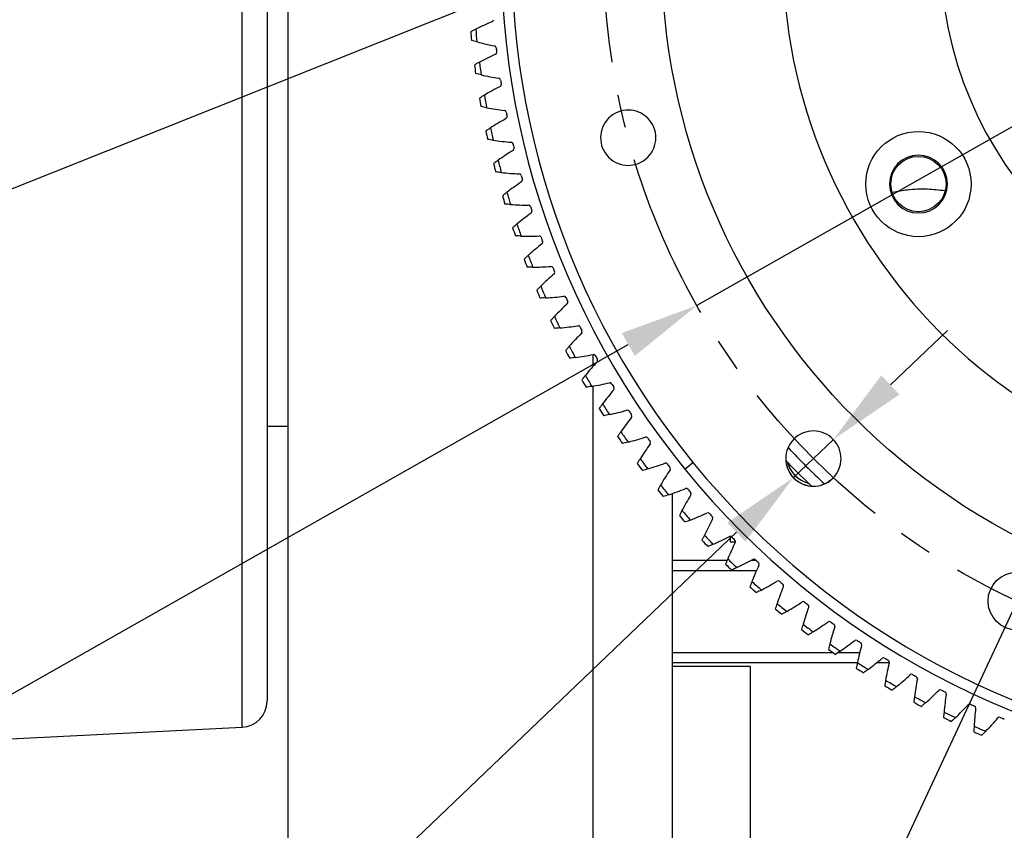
# Model space of a CAD drawing. Header units: millimetres. Extents: x 98673 to 101395, y 28002 to 29954.
# Tile 3 of 43: x 99190 to 99377, y 28510 to 28664. Entities that reach past the tile are written whole.
import ezdxf

# ---------------------------------------------------------------- set-up
doc = ezdxf.new("R2010")
doc.units = ezdxf.units.MM
doc.linetypes.add('CENTER', pattern=[50.8, 31.75, -6.35, 6.35, -6.35])
doc.layers.add('标注', color=3, linetype='Continuous', lineweight=25)
doc.layers.add('点划线', color=1, linetype='CENTER', lineweight=25)
doc.styles.get("Standard").update_dxf_attribs({"font": 'SimSun.ttf'})
doc.dimstyles.new('ISO-25', dxfattribs={"dimscale": 2.5, "dimtxt": 8, "dimasz": 6, "dimexe": 1, "dimexo": 0, "dimgap": 1.5, "dimtad": 1, "dimtoh": 1, "dimdsep": 46, "dimtxsty": 'Standard', "dimcen": 2.5, "dimclrd": 3, "dimclre": 3, "dimclrt": 3, "dimadec": 0, "dimazin": 0, "dimtfac": 1, "dimtmove": 0, "dimatfit": 3, "dimfxl": 0, "dimarcsym": 0})

# ---------------------------------------------------------------- blocks, each defined once
blk = doc.blocks.new('*D54')
at = {"layer": 'Defpoints', "color": 0, "lineweight": -3, "transparency": 16777216}
for p in [(99363.54, 28791.17), (99436.67, 28676.5), (99436.67, 28676.5), (99400.64, 28545.36), (99017.33, 28428.51)]:
    blk.add_point(p, dxfattribs=at)
at = {"layer": '标注', "color": 3, "lineweight": -2, "transparency": 16777216}
for p, q in [((99363.54, 28791.17), (99173.36, 29089.37)), ((99400.64, 28545.36), (99306.93, 28204.32))]:
    blk.add_line(p, q, dxfattribs=at)
blk.add_arc((99436.67, 28676.5), 487.19, 124.2921, 252.8713, dxfattribs=at)
at = {"layer": '标注', "color": 3, "lineweight": -3, "transparency": 16777216}
for points in [[(99160.81, 29081.09), (99163.56, 29076.92), (99174.71, 29087.26)], [(99293.89, 28213.33), (99292.49, 28208.52), (99307.59, 28206.73)]]:
    blk.add_solid(points, dxfattribs=at)
at = {"layer": '标注', "color": 3, "lineweight": -3, "transparency": 16777216, "insert": (98957.61, 28833.82), "char_height": 20, "width": 499.0274, "attachment_point": 5, "rotation": 71.8201}
blk.add_mtext('132°（机械限位）', dxfattribs=at)
blk = doc.blocks.new('*D55')
at = {"layer": 'Defpoints', "color": 0, "lineweight": -3, "transparency": 16777216}
for p in [(99363.54, 28791.17), (99436.67, 28676.5), (99436.67, 28676.5), (99379.2, 28553.24), (99051.67, 28503.67)]:
    blk.add_point(p, dxfattribs=at)
at = {"layer": '标注', "color": 3, "lineweight": -2, "transparency": 16777216}
for p, q in [((99363.54, 28791.17), (99208.41, 29034.42)), ((99379.2, 28553.24), (99257.26, 28291.76))]:
    blk.add_line(p, q, dxfattribs=at)
blk.add_arc((99436.67, 28676.5), 422.02, 124.5646, 242.9634, dxfattribs=at)
at = {"layer": '标注', "color": 3, "lineweight": -3, "transparency": 16777216}
for points in [[(99195.87, 29026.11), (99198.63, 29021.94), (99209.75, 29032.31)], [(99245.94, 28302.85), (99243.74, 28298.36), (99258.32, 28294.03)]]:
    blk.add_solid(points, dxfattribs=at)
at = {"layer": '标注', "color": 3, "lineweight": -3, "transparency": 16777216, "insert": (99017.76, 28807.24), "char_height": 20, "width": 601.6642, "attachment_point": 5, "rotation": 72.6677}
blk.add_mtext('122°（电子限位）', dxfattribs=at)
blk = doc.blocks.new('*D68')
at = {"layer": 'Defpoints', "color": 0, "lineweight": -3, "transparency": 16777216}
for p in [(99306.25, 28678.73), (99295.1, 28674.28)]:
    blk.add_point(p, dxfattribs=at)
at = {"layer": '标注', "color": 3, "lineweight": -2, "transparency": 16777216}
for p, q in [((99320.18, 28684.29), (99334.11, 28689.84)), ((99306.25, 28678.73), (99295.1, 28674.28)), ((98924.36, 28526.33), (99281.17, 28668.72)), ((98809.21, 28526.33), (98924.36, 28526.33))]:
    blk.add_line(p, q, dxfattribs=at)
at = {"layer": '标注', "color": 3, "lineweight": -3, "transparency": 16777216}
for points in [[(99319.25, 28686.61), (99321.1, 28681.96), (99306.25, 28678.73)], [(99280.24, 28671.04), (99282.1, 28666.4), (99295.1, 28674.28)]]:
    blk.add_solid(points, dxfattribs=at)
at = {"layer": '标注', "color": 3, "lineweight": -3, "transparency": 16777216, "insert": (98864.91, 28559.81), "char_height": 20, "attachment_point": 5}
blk.add_mtext('2-∅12\\P定位销孔', dxfattribs=at)
blk = doc.blocks.new('*D69')
at = {"layer": 'Defpoints', "color": 0, "lineweight": -3, "transparency": 16777216}
for p in [(99554.97, 28743.59), (99318.37, 28609.41)]:
    blk.add_point(p, dxfattribs=at)
at = {"layer": '标注', "color": 3, "lineweight": -2, "transparency": 16777216}
for p, q in [((99568.02, 28750.99), (99581.07, 28758.39)), ((99554.97, 28743.59), (99318.37, 28609.41)), ((98961.87, 28407.24), (99305.32, 28602.01)), ((98819.46, 28407.24), (98961.87, 28407.24))]:
    blk.add_line(p, q, dxfattribs=at)
at = {"layer": '标注', "color": 3, "lineweight": -3, "transparency": 16777216}
for points in [[(99566.79, 28753.16), (99569.25, 28748.82), (99554.97, 28743.59)], [(99304.09, 28604.19), (99306.56, 28599.84), (99318.37, 28609.41)]]:
    blk.add_solid(points, dxfattribs=at)
at = {"layer": '标注', "color": 3, "lineweight": -3, "transparency": 16777216, "insert": (98888.79, 28440.89), "char_height": 20, "width": 147.8801, "attachment_point": 5}
blk.add_mtext('∅272\\P安装分布圆', dxfattribs=at)
blk = doc.blocks.new('*D70')
at = {"layer": 'Defpoints', "color": 0, "lineweight": -3, "transparency": 16777216}
for p in [(99344.3, 28583.96), (99336.71, 28576.71)]:
    blk.add_point(p, dxfattribs=at)
at = {"layer": '标注', "color": 3, "lineweight": -2, "transparency": 16777216}
for p, q in [((99355.14, 28594.33), (99365.98, 28604.7)), ((99344.3, 28583.96), (99336.71, 28576.71)), ((99029, 28282.44), (99325.87, 28566.34)), ((98884.81, 28282.44), (99029, 28282.44))]:
    blk.add_line(p, q, dxfattribs=at)
blk.add_arc((99340.51, 28580.33), 5.25, 196.437, 309.1388, dxfattribs=at)
at = {"layer": '标注', "color": 3, "lineweight": -3, "transparency": 16777216}
for points in [[(99353.41, 28596.14), (99356.87, 28592.52), (99344.3, 28583.96)], [(99324.14, 28568.15), (99327.6, 28564.53), (99336.71, 28576.71)]]:
    blk.add_solid(points, dxfattribs=at)
at = {"layer": '标注', "color": 3, "lineweight": -3, "transparency": 16777216, "insert": (98955.03, 28316.04), "char_height": 20, "width": 564.0835, "attachment_point": 5}
blk.add_mtext('12-M12*30\\P车体安装孔', dxfattribs=at)
blk = doc.blocks.new('*D71')
at = {"layer": 'Defpoints', "color": 0, "lineweight": -3, "transparency": 16777216}
for p in [(99552.28, 29038.49), (99321.06, 28314.52)]:
    blk.add_point(p, dxfattribs=at)
at = {"layer": '标注', "color": 3, "lineweight": -2, "transparency": 16777216}
for p, q in [((99568.07, 29087.9), (99556.85, 29052.78)), ((99680.87, 29087.9), (99568.07, 29087.9)), ((99321.06, 28314.52), (99552.28, 29038.49)), ((99316.5, 28300.23), (99311.93, 28285.94))]:
    blk.add_line(p, q, dxfattribs=at)
at = {"layer": '标注', "color": 3, "lineweight": -3, "transparency": 16777216}
for points in [[(99554.47, 29053.54), (99559.23, 29052.02), (99552.28, 29038.49)], [(99314.12, 28300.99), (99318.88, 28299.47), (99321.06, 28314.52)]]:
    blk.add_solid(points, dxfattribs=at)
at = {"layer": '标注', "color": 3, "lineweight": -3, "transparency": 16777216, "insert": (99626.34, 29121.56), "char_height": 20, "width": 450.2726, "attachment_point": 5}
blk.add_mtext('∅760\\P回转直径', dxfattribs=at)

msp = doc.modelspace()

# ---------------------------------------------------------------- linework, layer by layer
at = {"color": 7, "linetype": 'Continuous', "lineweight": 25}
for p, q in [((99231.922, 28529.264), (99231.922, 28823.739)), ((99236.673, 28818.745), (99236.673, 28534.258)), ((99240.673, 28497.127), (99240.673, 28759.001)), ((99298.673, 28597.91), (99298.673, 28600.105)), ((99298.673, 28499.001), (99298.673, 28594.103)), ((99236.673, 28586.501), (99240.673, 28586.501)), ((99316.064, 28578.35), (99317.615, 28579.612)), ((99313.673, 28573.674), (99313.673, 28470.563)), ((99324.673, 28565.532), (99324.673, 28564.501)), ((99324.673, 28564.501), (99325.706, 28564.501)), ((99313.673, 28561.001), (99324.101, 28561.001)), ((99328.669, 28561.001), (99329.593, 28561.001)), ((99329.665, 28559.001), (99313.673, 28559.001)), ((99313.673, 28543.501), (99344.18, 28543.501)), ((99345.267, 28543.501), (99349.311, 28543.501)), ((99348.847, 28541.501), (99313.673, 28541.501)), ((99313.673, 28540.874), (99328.473, 28540.874)), ((99328.473, 28540.874), (99328.473, 28502.874)), ((99354.896, 28541.501), (99352.488, 28541.501)), ((99176.673, 28526.501), (99231.922, 28529.264))]:
    msp.add_line(p, q, dxfattribs=at)
at = {"color": 7, "linetype": 'Continuous', "lineweight": 25, "flags": 128}
msp.add_lwpolyline([(99340.147, 28575.097), (99336.741, 28578.452), (99335.269, 28579.976)], dxfattribs=at)
at = {"color": 7, "linetype": 'Continuous', "lineweight": 25}
for centre, radius in [((99436.673, 28676.501), 125), ((99436.673, 28676.501), 125), ((99360.463, 28632.501), 10), ((99360.463, 28632.501), 5.25)]:
    msp.add_circle(centre, radius, dxfattribs=at)
at = {"color": 1, "linetype": 'Continuous', "lineweight": 25}
msp.add_circle((99379.197, 28553.244), 5.5, dxfattribs=at)
at = {"color": 7, "linetype": 'Continuous', "lineweight": 25}
for centre, radius, start, end in [((99436.673, 28676.501), 155.5, 39.13883, 219.13883), ((99436.673, 28676.501), 153.5, 39.13883, 219.13883), ((99436.673, 28676.501), 155.5, 219.13883, 39.13883), ((99436.673, 28676.501), 153.5, 219.13883, 39.13883), ((99436.673, 28676.501), 102, 180, 360), ((99436.673, 28676.501), 72, 180, 360), ((99279.293, 28663.699), 0.4, 292.43536, 4.65061), ((99301.255, 28611.157), 56.551, 112.68606, 116.14647), ((99436.673, 28676.501), 161, 185.19584, 186.05416), ((99436.673, 28676.501), 162, 185.33496, 185.91504), ((99291.108, 28714.171), 56.551, 255.10353, 258.56394), ((99279.819, 28658.355), 0.4, 6.59939, 78.81464), ((99436.673, 28676.501), 157.5, 186.59939, 186.90061), ((99303.924, 28605.891), 56.551, 114.93606, 118.39647), ((99279.917, 28657.53), 0.4, 294.68536, 6.90061), ((99436.673, 28676.501), 162, 187.58496, 188.16504), ((99436.673, 28676.501), 161, 187.44584, 188.30416), ((99289.742, 28708.428), 56.551, 257.35353, 260.81394), ((99280.652, 28652.21), 0.4, 8.84939, 81.06464), ((99436.673, 28676.501), 157.5, 188.84939, 189.15061), ((99306.799, 28600.734), 56.551, 117.18606, 120.64647), ((99280.782, 28651.391), 0.4, 296.93536, 9.15061), ((99436.673, 28676.501), 162, 189.83496, 190.41504), ((99436.673, 28676.501), 161, 189.69584, 190.55416), ((99288.602, 28702.635), 56.551, 259.60353, 263.06394), ((99305.307, 28641.302), 5.25, 309.13883, 129.13883), ((99309.874, 28595.693), 56.551, 119.43606, 122.89647), ((99281.726, 28646.104), 0.4, 11.09939, 83.31464), ((99281.888, 28645.29), 0.4, 299.18536, 11.40061), ((99436.673, 28676.501), 157.5, 191.09939, 191.40061), ((99305.307, 28641.302), 5.25, 129.13883, 309.13883), ((99436.673, 28676.501), 161, 191.94584, 192.80416), ((99436.673, 28676.501), 162, 192.08496, 192.66504), ((99287.69, 28696.801), 56.551, 261.85353, 265.31394), ((99283.039, 28640.044), 0.4, 13.34939, 85.56464), ((99436.673, 28676.501), 157.5, 193.34939, 193.65061), ((99283.233, 28639.237), 0.4, 301.43536, 13.65061), ((99313.144, 28590.777), 56.551, 121.68606, 125.14647), ((99360.463, 28632.501), 5.5, 360, 180), ((99436.673, 28676.501), 162, 194.33496, 194.91504), ((99436.673, 28676.501), 161, 194.19584, 195.05416), ((99287.008, 28690.936), 56.551, 264.10353, 267.56394), ((99284.589, 28634.041), 0.4, 15.59939, 87.81464), ((99436.673, 28676.501), 157.5, 195.59939, 195.90061), ((99316.605, 28585.994), 56.551, 123.93606, 127.39647), ((99284.814, 28633.242), 0.4, 303.68536, 15.90061), ((99360.463, 28632.501), 5.5, 180, 360), ((99436.673, 28676.501), 162, 196.58496, 197.16504), ((99436.673, 28676.501), 161, 196.44584, 197.30416), ((99286.556, 28685.049), 56.551, 266.35353, 269.81394), ((99286.373, 28628.103), 0.4, 17.84939, 90.06464), ((99436.673, 28676.501), 157.5, 197.84939, 198.15061), ((99320.25, 28581.35), 56.551, 126.18606, 129.64647), ((99286.63, 28627.313), 0.4, 305.93536, 18.15061), ((99436.673, 28676.501), 162, 198.83496, 199.41504), ((99436.673, 28676.501), 161, 198.69584, 199.55416), ((99286.337, 28679.149), 56.551, 268.60353, 272.06394), ((99288.389, 28622.239), 0.4, 20.09939, 92.31464), ((99436.673, 28676.501), 157.5, 200.09939, 200.40061), ((99324.076, 28576.852), 56.551, 128.43606, 131.89647), ((99288.677, 28621.46), 0.4, 308.18536, 20.40061), ((99436.673, 28676.501), 161, 200.94584, 201.80416), ((99436.673, 28676.501), 162, 201.08496, 201.66504), ((99286.348, 28673.245), 56.551, 270.85353, 274.31394), ((99290.634, 28616.459), 0.4, 22.34939, 94.56464), ((99436.673, 28676.501), 157.5, 202.34939, 202.65061), ((99328.075, 28572.509), 56.551, 130.68606, 134.14647), ((99290.952, 28615.692), 0.4, 310.43536, 22.65061), ((99436.673, 28676.501), 161, 203.19584, 204.05416), ((99436.673, 28676.501), 162, 203.33496, 203.91504), ((99286.592, 28667.346), 56.551, 273.10353, 276.56394), ((99293.104, 28610.772), 0.4, 24.59939, 96.81464), ((99332.241, 28568.325), 56.551, 132.93606, 136.39647), ((99436.673, 28676.501), 157.5, 204.59939, 204.90061), ((99293.451, 28610.018), 0.4, 312.68536, 24.90061), ((99436.673, 28676.501), 161, 205.44584, 206.30416), ((99436.673, 28676.501), 162, 205.58496, 206.16504), ((99287.067, 28661.461), 56.551, 275.35353, 278.81394), ((99295.795, 28605.186), 0.4, 26.84939, 99.06464), ((99336.569, 28564.309), 56.551, 135.18606, 138.64647), ((99436.673, 28676.501), 157.5, 206.84939, 207.15061), ((99296.172, 28604.447), 0.4, 314.93536, 27.15061), ((99436.673, 28676.501), 161, 207.69584, 208.55416), ((99436.673, 28676.501), 162, 207.83496, 208.41504), ((99287.773, 28655.599), 56.551, 277.60353, 281.06394), ((99298.703, 28599.711), 0.4, 29.09939, 101.31464), ((99436.673, 28676.501), 157.5, 209.09939, 209.40061), ((99341.051, 28560.465), 56.551, 137.43606, 140.89647), ((99299.109, 28598.986), 0.4, 317.18536, 29.40061), ((99436.673, 28676.501), 161, 209.94584, 210.80416), ((99436.673, 28676.501), 162, 210.08496, 210.66504), ((99288.709, 28649.769), 56.551, 279.85353, 283.31394), ((99301.825, 28594.353), 0.4, 31.34939, 103.56464), ((99436.673, 28676.501), 157.5, 211.34939, 211.65061), ((99345.68, 28556.801), 56.551, 139.68606, 143.14647), ((99302.258, 28593.645), 0.4, 319.43536, 31.65061), ((99436.673, 28676.501), 161, 212.19584, 213.05416), ((99436.673, 28676.501), 162, 212.33496, 212.91504), ((99289.872, 28643.981), 56.551, 282.10353, 285.56394), ((99305.154, 28589.122), 0.4, 33.59939, 105.81464), ((99436.673, 28676.501), 157.5, 213.59939, 213.90061), ((99305.615, 28588.432), 0.4, 321.68536, 33.90061), ((99350.45, 28553.32), 56.551, 141.93606, 145.39647), ((99436.673, 28676.501), 161, 214.44584, 215.30416), ((99340.506, 28580.335), 5.25, 309.13883, 129.13883), ((99436.673, 28676.501), 162, 214.58496, 215.16504), ((99291.262, 28638.243), 56.551, 284.35353, 287.81394), ((99355.352, 28550.03), 56.551, 144.18606, 147.64647), ((99308.685, 28584.026), 0.4, 35.84939, 108.06464), ((99436.673, 28676.501), 157.5, 215.84939, 216.15061), ((99309.173, 28583.355), 0.4, 323.93536, 36.15061), ((99340.506, 28580.335), 5.25, 129.13883, 309.13883), ((99436.673, 28676.501), 138, 222.96976, 227.03024), ((99436.673, 28676.501), 162, 216.83496, 217.41504), ((99436.673, 28676.501), 161, 216.69584, 217.55416), ((99292.876, 28632.563), 56.551, 286.60353, 290.06394), ((99312.415, 28579.073), 0.4, 38.09939, 110.31464), ((99436.673, 28676.501), 157.5, 218.09939, 218.40061), ((99340.895, 28581.011), 5.5, 194.1183, 255.71001), ((99340.921, 28581.009), 5.5, 194.49266, 255.35201), ((99360.38, 28546.935), 56.551, 146.43606, 149.89647), ((99312.929, 28578.421), 0.4, 326.18536, 38.40061), ((99436.673, 28676.501), 162, 219.08496, 219.66504), ((99436.673, 28676.501), 161, 218.94584, 219.80416), ((99294.712, 28626.952), 56.551, 288.85353, 292.31394), ((99316.336, 28574.27), 0.4, 40.34939, 112.56464), ((99436.673, 28676.501), 157.5, 220.34939, 220.65061), ((99316.875, 28573.638), 0.4, 328.43536, 40.65061), ((99365.526, 28544.04), 56.551, 148.68606, 152.14647), ((99436.673, 28676.501), 161, 221.19584, 222.05416), ((99296.767, 28621.417), 56.551, 291.10353, 294.56394), ((99320.442, 28569.624), 0.4, 42.59939, 114.81464), ((99436.673, 28676.501), 157.5, 222.59939, 222.90061), ((99436.673, 28676.501), 162, 221.33496, 221.91504), ((99370.781, 28541.349), 56.551, 150.93606, 154.39647), ((99321.005, 28569.014), 0.4, 330.68536, 42.90061), ((99436.673, 28676.501), 162, 223.58496, 224.16504), ((99436.673, 28676.501), 161, 223.44584, 224.30416), ((99299.037, 28615.966), 56.551, 293.35353, 296.81394), ((99376.138, 28538.866), 56.551, 153.18606, 156.64647), ((99324.728, 28565.143), 0.4, 44.84939, 117.06464), ((99436.673, 28676.501), 157.5, 224.84939, 225.15061), ((99325.314, 28564.556), 0.4, 332.93536, 45.15061), ((99436.673, 28676.501), 161, 225.69584, 226.55416), ((99301.52, 28610.61), 56.551, 295.60353, 299.06394), ((99329.186, 28560.834), 0.4, 47.09939, 119.31464), ((99436.673, 28676.501), 157.5, 227.09939, 227.40061), ((99329.795, 28560.271), 0.4, 335.18536, 47.40061), ((99436.673, 28676.501), 162, 225.83496, 226.41504), ((99381.588, 28536.596), 56.551, 155.43606, 158.89647), ((99436.673, 28676.501), 161, 227.94584, 228.80416), ((99304.211, 28605.354), 56.551, 297.85353, 301.31394), ((99333.81, 28556.703), 0.4, 49.34939, 121.56464), ((99436.673, 28676.501), 157.5, 229.34939, 229.65061), ((99436.673, 28676.501), 162, 228.08496, 228.66504), ((99387.123, 28534.541), 56.551, 157.68606, 161.14647), ((99334.441, 28556.164), 0.4, 337.43536, 49.65061), ((99307.107, 28600.209), 56.551, 300.10353, 303.56394), ((99338.592, 28552.757), 0.4, 51.59939, 123.81464), ((99436.673, 28676.501), 157.5, 231.59939, 231.90061), ((99436.673, 28676.501), 162, 230.33496, 230.91504), ((99436.673, 28676.501), 161, 230.19584, 231.05416), ((99392.735, 28532.705), 56.551, 159.93606, 163.39647), ((99339.244, 28552.243), 0.4, 339.68536, 51.90061), ((99310.202, 28595.181), 56.551, 302.35353, 305.81394), ((99343.526, 28549.002), 0.4, 53.84939, 126.06464), ((99436.673, 28676.501), 157.5, 233.84939, 234.15061), ((99436.673, 28676.501), 162, 232.58496, 233.16504), ((99436.673, 28676.501), 161, 232.44584, 233.30416), ((99398.414, 28531.091), 56.551, 162.18606, 165.64647), ((99344.198, 28548.514), 0.4, 341.93536, 54.15061), ((99313.492, 28590.278), 56.551, 304.60353, 308.06394), ((99348.603, 28545.443), 0.4, 56.09939, 128.31464), ((99436.673, 28676.501), 157.5, 236.09939, 236.40061), ((99436.673, 28676.501), 162, 234.83496, 235.41504), ((99436.673, 28676.501), 161, 234.69584, 235.55416), ((99404.152, 28529.701), 56.551, 164.43606, 167.89647), ((99349.294, 28544.982), 0.4, 344.18536, 56.40061), ((99316.972, 28585.509), 56.551, 306.85353, 310.31394), ((99353.817, 28542.087), 0.4, 58.34939, 130.56464), ((99436.673, 28676.501), 157.5, 238.34939, 238.65061), ((99354.524, 28541.653), 0.4, 346.43536, 58.65061), ((99436.673, 28676.501), 162, 237.08496, 237.66504), ((99436.673, 28676.501), 161, 236.94584, 237.80416), ((99409.941, 28528.537), 56.551, 166.68606, 170.14647), ((99436.673, 28676.501), 161, 239.19584, 240.05416), ((99320.637, 28580.879), 56.551, 309.10353, 312.56394), ((99359.158, 28538.938), 0.4, 60.59939, 132.81464), ((99436.673, 28676.501), 157.5, 240.59939, 240.90061), ((99415.77, 28527.602), 56.551, 168.93606, 172.39647), ((99359.882, 28538.532), 0.4, 348.68536, 60.90061), ((99436.673, 28676.501), 162, 239.33496, 239.91504), ((99324.48, 28576.397), 56.551, 311.35353, 314.81394), ((99364.618, 28536), 0.4, 62.84939, 135.06464), ((99436.673, 28676.501), 157.5, 242.84939, 243.15061), ((99436.673, 28676.501), 161, 241.44584, 242.30416), ((99421.632, 28526.896), 56.551, 171.18606, 174.64647), ((99365.358, 28535.624), 0.4, 350.93536, 63.15061), ((99231.673, 28534.258), 5, 272.86241, 360), ((99436.673, 28676.501), 162, 241.58496, 242.16504), ((99328.497, 28572.07), 56.551, 313.60353, 317.06394), ((99370.19, 28533.28), 0.4, 65.09939, 137.31464), ((99436.673, 28676.501), 157.5, 245.09939, 245.40061), ((99427.517, 28526.421), 56.551, 173.43606, 176.89647), ((99370.944, 28532.932), 0.4, 353.18536, 65.40061), ((99436.673, 28676.501), 162, 243.83496, 244.41504), ((99436.673, 28676.501), 161, 243.69584, 244.55416), ((99332.68, 28567.904), 56.551, 315.85353, 319.31394), ((99375.864, 28530.78), 0.4, 67.34939, 139.56464), ((99436.673, 28676.501), 157.5, 247.34939, 247.65061), ((99436.673, 28676.501), 161, 245.94584, 246.80416), ((99436.673, 28676.501), 162, 246.08496, 246.66504)]:
    msp.add_arc(centre, radius, start, end, dxfattribs=at)
for points, knots in [([(99276.334, 28661.921), (99276.175, 28661.843), (99275.855, 28661.684), (99275.536, 28661.521), (99275.375, 28661.439)], [0, 0, 0, 0, 0.4954562, 1, 1, 1, 1]), ([(99277.03, 28655.638), (99276.875, 28655.553), (99276.56, 28655.382), (99276.248, 28655.207), (99276.09, 28655.118)], [0, 0, 0, 0, 0.4954567, 1, 1, 1, 1]), ([(99277.973, 28649.386), (99277.82, 28649.295), (99277.513, 28649.112), (99277.208, 28648.925), (99277.054, 28648.83)], [0, 0, 0, 0, 0.4954562, 1, 1, 1, 1]), ([(99279.159, 28643.177), (99279.011, 28643.08), (99278.711, 28642.885), (99278.413, 28642.685), (99278.263, 28642.585)], [0, 0, 0, 0, 0.4954562, 1, 1, 1, 1]), ([(99280.589, 28637.018), (99280.445, 28636.916), (99280.153, 28636.709), (99279.863, 28636.498), (99279.717, 28636.392)], [0, 0, 0, 0, 0.4954567, 1, 1, 1, 1]), ([(99282.26, 28630.921), (99282.119, 28630.813), (99281.836, 28630.595), (99281.554, 28630.373), (99281.412, 28630.261)], [0, 0, 0, 0, 0.4954567, 1, 1, 1, 1]), ([(99365.497, 28631.211), (99364.383, 28631.333), (99362.015, 28631.592), (99358.665, 28631.476), (99356.489, 28631.072), (99355.553, 28630.898)], [0, 0, 0, 0, 0.3361425, 0.7145156, 1, 1, 1, 1]), ([(99284.168, 28624.894), (99284.032, 28624.78), (99283.757, 28624.552), (99283.485, 28624.318), (99283.347, 28624.201)], [0, 0, 0, 0, 0.49545669, 1, 1, 1, 1]), ([(99286.312, 28618.946), (99286.18, 28618.828), (99285.915, 28618.588), (99285.652, 28618.345), (99285.519, 28618.222)], [0, 0, 0, 0, 0.4954567, 1, 1, 1, 1]), ([(99288.687, 28613.088), (99288.561, 28612.964), (99288.304, 28612.714), (99288.051, 28612.46), (99287.924, 28612.332)], [0, 0, 0, 0, 0.4954562, 1, 1, 1, 1]), ([(99291.291, 28607.327), (99291.169, 28607.198), (99290.923, 28606.938), (99290.68, 28606.675), (99290.558, 28606.542)], [0, 0, 0, 0, 0.49545618, 1, 1, 1, 1]), ([(99294.119, 28601.672), (99294.002, 28601.539), (99293.767, 28601.27), (99293.534, 28600.997), (99293.417, 28600.859)], [0, 0, 0, 0, 0.4954562, 1, 1, 1, 1]), ([(99297.167, 28596.133), (99297.055, 28595.995), (99296.83, 28595.717), (99296.609, 28595.436), (99296.497, 28595.293)], [0, 0, 0, 0, 0.4954567, 1, 1, 1, 1]), ([(99300.429, 28590.718), (99300.324, 28590.576), (99300.11, 28590.289), (99299.899, 28589.999), (99299.793, 28589.853)], [0, 0, 0, 0, 0.4954567, 1, 1, 1, 1]), ([(99303.902, 28585.435), (99303.802, 28585.289), (99303.6, 28584.995), (99303.401, 28584.696), (99303.301, 28584.546)], [0, 0, 0, 0, 0.4954567, 1, 1, 1, 1]), ([(99307.58, 28580.293), (99307.485, 28580.143), (99307.295, 28579.841), (99307.108, 28579.535), (99307.014, 28579.38)], [0, 0, 0, 0, 0.4954562, 1, 1, 1, 1]), ([(99311.457, 28575.299), (99311.368, 28575.146), (99311.189, 28574.836), (99311.015, 28574.523), (99310.926, 28574.365)], [0, 0, 0, 0, 0.4954567, 1, 1, 1, 1]), ([(99315.526, 28570.461), (99315.444, 28570.304), (99315.278, 28569.988), (99315.115, 28569.668), (99315.033, 28569.507)], [0, 0, 0, 0, 0.4954567, 1, 1, 1, 1]), ([(99319.783, 28565.787), (99319.707, 28565.627), (99319.553, 28565.304), (99319.403, 28564.978), (99319.328, 28564.814)], [0, 0, 0, 0, 0.4954567, 1, 1, 1, 1]), ([(99324.22, 28561.283), (99324.15, 28561.12), (99324.009, 28560.792), (99323.872, 28560.46), (99323.803, 28560.293)], [0, 0, 0, 0, 0.4954567, 1, 1, 1, 1]), ([(99328.83, 28556.957), (99328.766, 28556.792), (99328.638, 28556.458), (99328.515, 28556.121), (99328.452, 28555.951)], [0, 0, 0, 0, 0.4954562, 1, 1, 1, 1]), ([(99333.606, 28552.815), (99333.549, 28552.647), (99333.435, 28552.309), (99333.324, 28551.968), (99333.268, 28551.796)], [0, 0, 0, 0, 0.49545618, 1, 1, 1, 1]), ([(99338.542, 28548.864), (99338.491, 28548.694), (99338.39, 28548.351), (99338.293, 28548.006), (99338.244, 28547.832)], [0, 0, 0, 0, 0.49545618, 1, 1, 1, 1]), ([(99343.628, 28545.11), (99343.585, 28544.938), (99343.497, 28544.592), (99343.414, 28544.243), (99343.372, 28544.067)], [0, 0, 0, 0, 0.4954567, 1, 1, 1, 1]), ([(99348.858, 28541.558), (99348.822, 28541.385), (99348.747, 28541.035), (99348.678, 28540.684), (99348.643, 28540.506)], [0, 0, 0, 0, 0.4954562, 1, 1, 1, 1]), ([(99354.224, 28538.215), (99354.194, 28538.04), (99354.134, 28537.688), (99354.078, 28537.334), (99354.05, 28537.155)], [0, 0, 0, 0, 0.4954567, 1, 1, 1, 1]), ([(99359.717, 28535.085), (99359.693, 28534.909), (99359.647, 28534.554), (99359.605, 28534.198), (99359.584, 28534.019)], [0, 0, 0, 0, 0.4954562, 1, 1, 1, 1]), ([(99365.328, 28532.172), (99365.312, 28531.996), (99365.279, 28531.64), (99365.252, 28531.282), (99365.238, 28531.102)], [0, 0, 0, 0, 0.4954562, 1, 1, 1, 1]), ([(99371.049, 28529.483), (99371.04, 28529.306), (99371.022, 28528.948), (99371.008, 28528.59), (99371.001, 28528.41)], [0, 0, 0, 0, 0.4954562, 1, 1, 1, 1])]:
    msp.add_open_spline(points, degree=3, knots=knots, dxfattribs=at)
for points in [[(99276.571, 28659.521), (99276.225, 28659.613), (99275.88, 28659.708), (99275.535, 28659.807)], [(99277.361, 28653.249), (99277.011, 28653.327), (99276.663, 28653.409), (99276.315, 28653.494)], [(99278.397, 28647.012), (99278.044, 28647.077), (99277.693, 28647.144), (99277.342, 28647.216)], [(99279.676, 28640.821), (99279.322, 28640.871), (99278.968, 28640.926), (99278.615, 28640.983)], [(99281.198, 28634.685), (99280.842, 28634.721), (99280.486, 28634.762), (99280.131, 28634.805)], [(99282.96, 28628.613), (99282.602, 28628.636), (99282.245, 28628.662), (99281.889, 28628.691)], [(99284.958, 28622.615), (99284.6, 28622.624), (99284.243, 28622.636), (99283.885, 28622.651)], [(99287.191, 28616.7), (99286.833, 28616.695), (99286.475, 28616.693), (99286.117, 28616.695)], [(99289.654, 28610.878), (99289.296, 28610.858), (99288.939, 28610.842), (99288.581, 28610.83)], [(99292.344, 28605.157), (99291.987, 28605.123), (99291.63, 28605.093), (99291.273, 28605.066)], [(99295.256, 28599.545), (99294.901, 28599.498), (99294.546, 28599.454), (99294.19, 28599.413)], [(99298.386, 28594.053), (99298.033, 28593.991), (99297.68, 28593.933), (99297.326, 28593.879)], [(99301.73, 28588.687), (99301.38, 28588.612), (99301.029, 28588.54), (99300.677, 28588.472)], [(99305.281, 28583.457), (99304.935, 28583.368), (99304.587, 28583.283), (99304.238, 28583.2)], [(99309.036, 28578.37), (99308.692, 28578.268), (99308.348, 28578.169), (99308.003, 28578.073)], [(99312.987, 28573.435), (99312.648, 28573.319), (99312.308, 28573.207), (99311.967, 28573.097)], [(99317.128, 28568.658), (99316.794, 28568.529), (99316.459, 28568.404), (99316.123, 28568.281)], [(99321.454, 28564.048), (99321.126, 28563.906), (99320.796, 28563.767), (99320.464, 28563.632)], [(99325.958, 28559.611), (99325.635, 28559.457), (99325.311, 28559.305), (99324.985, 28559.157)], [(99330.633, 28555.355), (99330.316, 28555.188), (99329.998, 28555.023), (99329.678, 28554.862)], [(99335.471, 28551.285), (99335.161, 28551.106), (99334.849, 28550.929), (99334.536, 28550.755)], [(99340.465, 28547.409), (99340.162, 28547.217), (99339.858, 28547.028), (99339.552, 28546.842)], [(99345.607, 28543.731), (99345.312, 28543.528), (99345.015, 28543.327), (99344.717, 28543.129)], [(99350.89, 28540.258), (99350.603, 28540.043), (99350.315, 28539.831), (99350.024, 28539.622)], [(99356.305, 28536.995), (99356.027, 28536.769), (99355.747, 28536.546), (99355.465, 28536.326)], [(99361.844, 28533.948), (99361.575, 28533.711), (99361.304, 28533.477), (99361.031, 28533.246)], [(99367.498, 28531.12), (99367.239, 28530.873), (99366.977, 28530.628), (99366.713, 28530.386)], [(99373.259, 28528.516), (99373.009, 28528.259), (99372.758, 28528.005), (99372.503, 28527.752)]]:
    msp.add_open_spline(points, degree=3, dxfattribs=at)
at = {"layer": '点划线', "lineweight": -3}
for radius in [380, 136, 136]:
    msp.add_circle((99436.673, 28676.501), radius, dxfattribs=at)

# ---------------------------------------------------------------- dimensions: what is measured, and where the dimension line sits
at = {"layer": '标注', "lineweight": -3}
for p1, p2, text, picture, middle in [((99321.061, 28314.515), (99552.284, 29038.488), '<>\\P回转直径', '*D71', (99626.341, 29087.901)), ((99554.973, 28743.591), (99318.372, 28609.412), '<>\\P安装分布圆', '*D69', (98888.79, 28407.236)), ((99306.245, 28678.725), (99295.1, 28674.278), '2-<>\\P定位销孔', '*D68', (98864.91, 28526.326)), ((99344.301, 28583.963), (99336.712, 28576.706), '12-M12*30\\P车体安装孔', '*D70', (98955.029, 28282.44))]:
    dim = msp.add_diameter_dim_2p(p1=p1, p2=p2, text=text, dimstyle='ISO-25', dxfattribs=at)
    dim.commit()
    dim.dimension.update_dxf_attribs({"geometry": picture, "text_midpoint": middle, "dimtype": 163})
for base, line1, line2, text, picture, middle in [((99051.672, 28503.669), ((99363.544, 28791.167), (99436.673, 28676.501)), ((99436.673, 28676.501), (99379.197, 28553.244)), '<>（电子限位）', '*D55', (99033.82, 28802.225)), ((99017.331, 28428.507), ((99400.638, 28545.362), (99436.673, 28676.501)), ((99363.544, 28791.167), (99436.673, 28676.501)), '<>（机械限位）', '*D54', (98973.807, 28828.504))]:
    dim = msp.add_angular_dim_2l(base=base, line1=line1, line2=line2, text=text, dimstyle='ISO-25', dxfattribs=at)
    dim.commit()
    dim.dimension.update_dxf_attribs({"geometry": picture, "text_midpoint": middle, "dimtype": 162})

doc.saveas('drawing.dxf')
